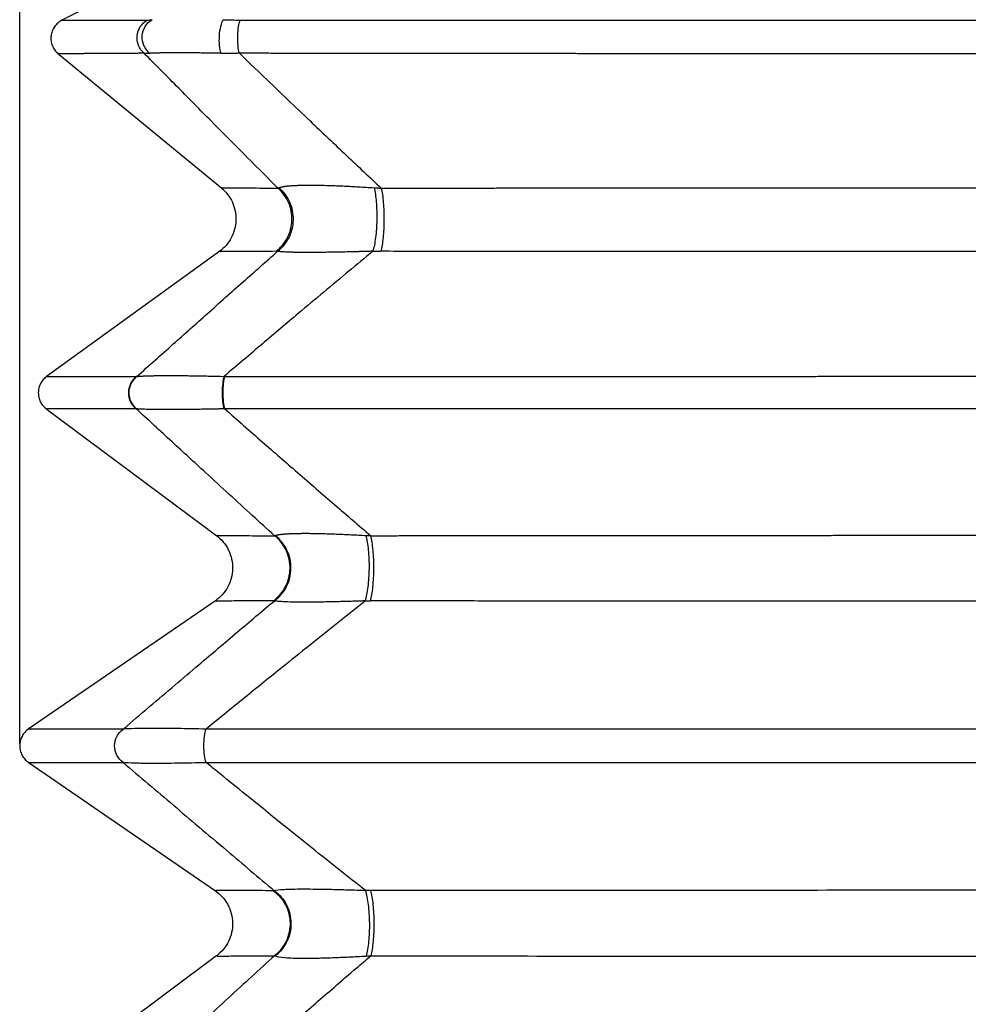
# Model space of a CAD drawing. Header units: millimetres. Extents: x 0 to 1118, y 0 to 864.
# Tile 14 of 25: x 404 to 498, y 487 to 585. Entities that reach past the tile are written whole.
import ezdxf

# ---------------------------------------------------------------- set-up
doc = ezdxf.new("R2010")
doc.units = ezdxf.units.MM
doc.header["$LTSCALE"] = 4
doc.layers.add('DIMENSIONS', color=140, linetype='Continuous', lineweight=25)
doc.styles.add('SLDTEXTSTYLE0', font='TXT', dxfattribs={"width": 0.7})
doc.dimstyles.new('SLDDIMSTYLE2', dxfattribs={"dimtxt": 8.632031, "dimasz": 13.208, "dimexe": 0, "dimexo": 0.0625, "dimgap": 2.158008, "dimtad": 0, "dimtih": 1, "dimtoh": 1, "dimdec": 1, "dimrnd": 1e-09, "dimzin": 12, "dimdsep": 46, "dimtxsty": 'SLDTEXTSTYLE0', "dimsah": 1, "dimcen": 0.09, "dimadec": 0, "dimazin": 3, "dimtfac": 1, "dimtdec": 1, "dimtofl": 0, "dimtmove": 0, "dimatfit": 3, "dimfxl": 0, "dimfrac": 2, "dimtolj": 1, "dimtzin": 12, "dimarcsym": 0})

# ---------------------------------------------------------------- blocks, each defined once
blk = doc.blocks.new('_D_5')
at = {"layer": 'DIMENSIONS'}
for p, q in [((404.042, 517.907), (404.042, 739.463)), ((591.953, 517.907), (591.953, 739.463)), ((404.042, 726.763), (473.453, 726.763)), ((485.15, 726.763), (482.251, 726.763)), ((482.251, 726.763), (482.251, 713.043)), ((510.8, 726.763), (513.699, 726.763)), ((513.699, 726.763), (513.699, 713.043)), ((591.953, 726.763), (522.497, 726.763)), ((482.251, 713.043), (485.15, 713.043)), ((513.699, 713.043), (510.8, 713.043))]:
    blk.add_line(p, q, dxfattribs=at)
for points in [[(404.042, 726.763), (417.25, 724.731), (417.25, 728.795)], [(591.953, 726.763), (578.745, 728.795), (578.745, 724.731)]]:
    blk.add_solid(points, dxfattribs=at)
at = {"layer": 'DIMENSIONS', "char_height": 8.4667, "attachment_point": 1, "style": 'SLDTEXTSTYLE0'}
for s, insert in [('187.9', (481.559, 739.609)), ('7.40', (485.15, 723.958))]:
    blk.add_mtext(s, dxfattribs=dict(at, insert=insert))

msp = doc.modelspace()

# ---------------------------------------------------------------- linework, layer by layer
for p, q in [((446.994, 604.337), (408.213, 584.515)), ((407.79, 581.242), (424.043, 567.878)), ((423.854, 561.63), (406.691, 549.214)), ((406.669, 546.01), (423.569, 533.425)), ((423.433, 526.995), (404.887, 514.267)), ((404.887, 510.987), (423.433, 498.26)), ((423.569, 491.829), (406.669, 479.244))]:
    msp.add_line(p, q)
for centre, radius, start, end in [((439.861, 610.753), 49.134, 269.01153, 269.94059), ((429.144, 529.259), 2.267, 270.35195, 272.97267), ((438.835, 577.324), 50.344, 269.36951, 269.9421), ((429.144, 495.995), 2.267, 87.02732, 89.64805), ((438.835, 447.931), 50.344, 90.0579, 90.63049)]:
    msp.add_arc(centre, radius, start, end)
for points, knots in [([(408.213, 584.516), (408.072, 584.43), (407.789, 584.258), (407.46, 583.879), (407.229, 583.438), (407.115, 582.952), (407.123, 582.453), (407.254, 581.972), (407.494, 581.532), (407.733, 581.304), (407.853, 581.19)], [0, 0, 0, 0, 0.125002, 0.2500028, 0.3750011, 0.5000009, 0.6249982, 0.7499987, 0.8749998, 1, 1, 1, 1]), ([(408.214, 584.516), (408.214, 584.516), (408.037, 584.515), (408.646, 584.517), (410.15, 584.52), (412.766, 584.527), (415.37, 584.533), (416.671, 584.536)], [0, 0, 0, 0, 0.000103, 0.249848, 0.50003, 0.750227, 1, 1, 1, 1]), ([(416.359, 581.241), (416.116, 581.449), (415.924, 581.719), (415.683, 582.319), (415.636, 582.65), (415.697, 583.297), (415.805, 583.612), (416.154, 584.154), (416.394, 584.38), (416.671, 584.536)], [0, 0, 0, 0, 0.25, 0.25, 0.5, 0.5, 0.75, 0.75, 1, 1, 1, 1]), ([(416.925, 581.236), (416.674, 581.438), (416.471, 581.706), (416.209, 582.311), (416.151, 582.646), (416.193, 583.305), (416.293, 583.627), (416.629, 584.181), (416.864, 584.413), (417.138, 584.571)], [0, 0, 0, 0, 0.25, 0.25, 0.5, 0.5, 0.75, 0.75, 1, 1, 1, 1]), ([(423.988, 581.236), (423.916, 581.438), (423.861, 581.706), (423.803, 582.311), (423.798, 582.646), (423.84, 583.305), (423.887, 583.627), (424.019, 584.181), (424.105, 584.413), (424.201, 584.571)], [0, 0, 0, 0, 0.25, 0.25, 0.5, 0.5, 0.75, 0.75, 1, 1, 1, 1]), ([(425.796, 581.241), (425.738, 581.449), (425.692, 581.719), (425.635, 582.319), (425.624, 582.65), (425.64, 583.297), (425.666, 583.612), (425.75, 584.154), (425.808, 584.38), (425.874, 584.536)], [0, 0, 0, 0, 0.25, 0.25, 0.5, 0.5, 0.75, 0.75, 1, 1, 1, 1]), ([(425.874, 584.536), (426.247, 584.535), (427.722, 584.535), (429.83, 584.534), (432.418, 584.532), (435.391, 584.531), (439.219, 584.529), (445.195, 584.526), (452.675, 584.524), (464.79, 584.52), (479.891, 584.516), (492.212, 584.515), (498.565, 584.515), (499.324, 584.515), (500.65, 584.515), (503.304, 584.515), (507.131, 584.516), (511.677, 584.516), (517.604, 584.517), (525.129, 584.518), (532.262, 584.52), (537.592, 584.522), (540.873, 584.523), (544.149, 584.524), (547.419, 584.525), (550.683, 584.526), (553.941, 584.528), (557.192, 584.529), (560.436, 584.531), (563.672, 584.532), (566.901, 584.534), (569.047, 584.535), (570.12, 584.536)], [0, 0, 0, 0, 0.007885, 0.031251, 0.044548, 0.062502, 0.093865, 0.125004, 0.187751, 0.250005, 0.376839, 0.49998, 0.503886, 0.507793, 0.515606, 0.531231, 0.562482, 0.594503, 0.624985, 0.684798, 0.74999, 0.772731, 0.795471, 0.818208, 0.840943, 0.863674, 0.886404, 0.90913, 0.931853, 0.954572, 0.977288, 1, 1, 1, 1]), ([(416.359, 581.241), (416.223, 581.24), (415.95, 581.239), (415.553, 581.236), (415.165, 581.234), (414.787, 581.232), (414.419, 581.229), (414.061, 581.227), (413.712, 581.225), (413.374, 581.223), (413.046, 581.221), (412.727, 581.219), (412.419, 581.217), (412.121, 581.215), (411.832, 581.214), (411.554, 581.212), (411.286, 581.21), (411.027, 581.209), (410.779, 581.207), (410.541, 581.206), (410.313, 581.204), (410.095, 581.203), (409.886, 581.202), (409.688, 581.201), (409.501, 581.2), (409.323, 581.199), (409.155, 581.198), (408.997, 581.197), (408.85, 581.196), (408.713, 581.195), (408.585, 581.194), (408.468, 581.193), (408.361, 581.193), (408.265, 581.192), (408.178, 581.192), (408.102, 581.191), (408.035, 581.191), (407.979, 581.191), (407.933, 581.19), (407.898, 581.19), (407.872, 581.19), (407.857, 581.19), (407.853, 581.19), (407.853, 581.19), (407.853, 581.19)], [0, 0, 0, 0, 0.024358, 0.048716, 0.073076, 0.097437, 0.121799, 0.146163, 0.170528, 0.194894, 0.219261, 0.24363, 0.268, 0.292372, 0.316745, 0.34112, 0.365497, 0.389875, 0.414255, 0.438637, 0.46302, 0.487406, 0.511793, 0.536182, 0.560573, 0.584966, 0.609361, 0.633759, 0.658158, 0.68256, 0.706963, 0.731369, 0.755778, 0.780188, 0.804601, 0.829017, 0.853435, 0.877855, 0.902278, 0.926703, 0.951132, 0.975563, 0.999996, 1, 1, 1, 1]), ([(429.608, 567.879), (428.896, 568.594), (427.448, 570.048), (425.24, 572.27), (422.678, 574.853), (419.71, 577.85), (417.501, 580.086), (416.359, 581.241)], [0, 0, 0, 0, 0.1616171, 0.3284125, 0.5003735, 0.7419898, 1, 1, 1, 1]), ([(416.925, 581.236), (416.874, 581.234), (416.77, 581.229), (416.626, 581.228), (416.487, 581.231), (416.402, 581.238), (416.359, 581.241)], [0, 0, 0, 0, 0.2466777, 0.4955487, 0.7466452, 1, 1, 1, 1]), ([(423.988, 581.236), (423.871, 581.238), (423.638, 581.243), (423.295, 581.249), (422.959, 581.255), (422.631, 581.26), (422.309, 581.265), (421.995, 581.27), (421.688, 581.274), (421.389, 581.277), (421.098, 581.28), (420.813, 581.282), (420.537, 581.284), (420.268, 581.286), (420.007, 581.287), (419.754, 581.287), (419.508, 581.287), (419.271, 581.287), (419.041, 581.286), (418.819, 581.284), (418.606, 581.282), (418.4, 581.28), (418.203, 581.277), (418.014, 581.274), (417.833, 581.27), (417.66, 581.265), (417.496, 581.261), (417.34, 581.255), (417.193, 581.249), (417.053, 581.243), (416.968, 581.239), (416.925, 581.236)], [0, 0, 0, 0, 0.036128, 0.071911, 0.107372, 0.142535, 0.177423, 0.212061, 0.246474, 0.280687, 0.314725, 0.348616, 0.382384, 0.416058, 0.449664, 0.483228, 0.516779, 0.550343, 0.583947, 0.61762, 0.651387, 0.685276, 0.719313, 0.753525, 0.787937, 0.822575, 0.857464, 0.892627, 0.928089, 0.963872, 1, 1, 1, 1]), ([(425.796, 581.241), (425.642, 581.238), (425.335, 581.231), (424.879, 581.228), (424.431, 581.229), (424.135, 581.234), (423.988, 581.236)], [0, 0, 0, 0, 0.253347, 0.504441, 0.753315, 1, 1, 1, 1]), ([(570.199, 581.241), (569.642, 581.241), (568.529, 581.239), (566.857, 581.237), (565.183, 581.234), (563.506, 581.232), (561.828, 581.23), (560.148, 581.228), (558.467, 581.226), (556.783, 581.224), (555.098, 581.222), (553.411, 581.22), (551.723, 581.218), (550.033, 581.216), (548.341, 581.214), (546.648, 581.213), (544.954, 581.211), (543.258, 581.21), (541.561, 581.208), (539.863, 581.207), (538.164, 581.205), (536.463, 581.204), (534.761, 581.203), (533.058, 581.201), (531.355, 581.2), (529.65, 581.199), (527.944, 581.198), (526.238, 581.197), (524.53, 581.196), (522.822, 581.195), (521.113, 581.195), (519.404, 581.194), (517.693, 581.193), (515.983, 581.193), (514.271, 581.192), (512.56, 581.191), (510.848, 581.191), (509.135, 581.191), (507.422, 581.19), (505.709, 581.19), (503.996, 581.19), (502.282, 581.19), (500.569, 581.189), (498.855, 581.189), (497.141, 581.189), (495.428, 581.189), (493.714, 581.19), (492.001, 581.19), (490.287, 581.19), (488.574, 581.19), (486.861, 581.191), (485.149, 581.191), (483.437, 581.191), (481.725, 581.192), (480.014, 581.193), (478.303, 581.193), (476.593, 581.194), (474.883, 581.195), (473.174, 581.195), (471.466, 581.196), (469.759, 581.197), (468.052, 581.198), (466.346, 581.199), (464.641, 581.2), (462.938, 581.201), (461.235, 581.203), (459.533, 581.204), (457.832, 581.205), (456.133, 581.207), (454.434, 581.208), (452.737, 581.21), (451.042, 581.211), (449.347, 581.213), (447.654, 581.214), (445.963, 581.216), (444.273, 581.218), (442.584, 581.22), (440.897, 581.222), (439.212, 581.224), (437.528, 581.226), (435.847, 581.228), (434.167, 581.23), (432.488, 581.232), (430.812, 581.234), (429.138, 581.237), (427.465, 581.239), (426.352, 581.241), (425.796, 581.241)], [0, 0, 0, 0, 0.011775, 0.02355, 0.035324, 0.047097, 0.058869, 0.070641, 0.082412, 0.094182, 0.105951, 0.117721, 0.129489, 0.141257, 0.153024, 0.164791, 0.176557, 0.188323, 0.200088, 0.211853, 0.223617, 0.235381, 0.247144, 0.258907, 0.27067, 0.282432, 0.294194, 0.305956, 0.317717, 0.329478, 0.341239, 0.352999, 0.36476, 0.37652, 0.38828, 0.40004, 0.411799, 0.423559, 0.435318, 0.447077, 0.458837, 0.470596, 0.482355, 0.494114, 0.505873, 0.517632, 0.529391, 0.54115, 0.55291, 0.564669, 0.576429, 0.588188, 0.599948, 0.611708, 0.623468, 0.635228, 0.646989, 0.65875, 0.670511, 0.682272, 0.694033, 0.705795, 0.717558, 0.72932, 0.741083, 0.752846, 0.76461, 0.776374, 0.788139, 0.799904, 0.81167, 0.823436, 0.835202, 0.84697, 0.858737, 0.870506, 0.882274, 0.894044, 0.905814, 0.917585, 0.929356, 0.941128, 0.952901, 0.964675, 0.976449, 0.988224, 1, 1, 1, 1]), ([(425.796, 581.241), (426.605, 580.463), (428.189, 578.939), (430.52, 576.707), (433.241, 574.112), (436.335, 571.177), (438.694, 568.961), (439.846, 567.879)], [0, 0, 0, 0, 0.173829, 0.34037, 0.499627, 0.755638, 1, 1, 1, 1]), ([(423.993, 567.919), (424.216, 567.71), (424.66, 567.292), (425.126, 566.495), (425.41, 565.622), (425.485, 564.705), (425.353, 563.795), (425.016, 562.941), (424.502, 562.173), (424.032, 561.784), (423.797, 561.589)], [0, 0, 0, 0, 0.124999, 0.2499984, 0.3749973, 0.4999968, 0.6249962, 0.7499969, 0.8749988, 1, 1, 1, 1]), ([(424.109, 567.919), (424.086, 567.919), (424.018, 567.919), (424.92, 567.913), (426.669, 567.901), (428.63, 567.886), (429.608, 567.879)], [0, 0, 0, 0, 0.143258, 0.429645, 0.715367, 1, 1, 1, 1]), ([(429.417, 561.619), (429.889, 561.977), (430.28, 562.445), (430.825, 563.508), (430.978, 564.103), (431.014, 565.301), (430.898, 565.904), (430.419, 567), (430.058, 567.491), (429.608, 567.879)], [0, 0, 0, 0, 0.25, 0.25, 0.5, 0.5, 0.75, 0.75, 1, 1, 1, 1]), ([(429.582, 561.626), (430.054, 561.987), (430.444, 562.459), (430.983, 563.532), (431.131, 564.132), (431.155, 565.34), (431.032, 565.946), (430.537, 567.045), (430.167, 567.536), (429.71, 567.92)], [0, 0, 0, 0, 0.25, 0.25, 0.5, 0.5, 0.75, 0.75, 1, 1, 1, 1]), ([(429.608, 567.879), (429.624, 567.885), (429.656, 567.897), (429.692, 567.912), (429.71, 567.92)], [0, 0, 0, 0, 0.501523, 1, 1, 1, 1]), ([(429.71, 567.92), (429.732, 567.928), (429.774, 567.945), (429.851, 567.969), (429.936, 567.992), (430.03, 568.013), (430.134, 568.033), (430.246, 568.052), (430.368, 568.069), (430.499, 568.085), (430.638, 568.1), (430.787, 568.114), (430.944, 568.126), (431.111, 568.137), (431.286, 568.146), (431.47, 568.155), (431.663, 568.162), (431.864, 568.167), (432.075, 568.172), (432.294, 568.175), (432.521, 568.177), (432.836, 568.178), (433.251, 568.176), (433.781, 568.168), (434.343, 568.155), (434.937, 568.137), (435.563, 568.114), (436.219, 568.086), (436.906, 568.052), (437.623, 568.013), (438.37, 567.969), (438.882, 567.936), (439.141, 567.92)], [0, 0, 0, 0, 0.02765, 0.054906, 0.081786, 0.108305, 0.134483, 0.160337, 0.185886, 0.211151, 0.236151, 0.260909, 0.285445, 0.309782, 0.333942, 0.357949, 0.381827, 0.405599, 0.429291, 0.452927, 0.476532, 0.500132, 0.547296, 0.594589, 0.642208, 0.690346, 0.739191, 0.788923, 0.839714, 0.891725, 0.945107, 1, 1, 1, 1]), ([(439.141, 567.92), (439.234, 567.536), (439.307, 567.045), (439.397, 565.946), (439.415, 565.34), (439.39, 564.132), (439.348, 563.532), (439.214, 562.459), (439.122, 561.987), (439.013, 561.626)], [0, 0, 0, 0, 0.25, 0.25, 0.5, 0.5, 0.75, 0.75, 1, 1, 1, 1]), ([(439.141, 567.92), (439.258, 567.912), (439.492, 567.897), (439.728, 567.885), (439.846, 567.879)], [0, 0, 0, 0, 0.498479, 1, 1, 1, 1]), ([(439.846, 567.879), (439.933, 567.491), (440.003, 567), (440.095, 565.904), (440.118, 565.301), (440.111, 564.103), (440.082, 563.508), (439.976, 562.445), (439.901, 561.977), (439.81, 561.619)], [0, 0, 0, 0, 0.25, 0.25, 0.5, 0.5, 0.75, 0.75, 1, 1, 1, 1]), ([(439.846, 567.879), (440.435, 567.88), (441.614, 567.881), (443.389, 567.884), (445.172, 567.886), (446.962, 567.889), (448.76, 567.891), (450.565, 567.893), (452.379, 567.895), (454.199, 567.897), (456.027, 567.899), (457.863, 567.901), (459.706, 567.902), (461.556, 567.904), (463.413, 567.905), (465.278, 567.907), (467.149, 567.908), (469.028, 567.91), (470.913, 567.911), (472.806, 567.912), (474.705, 567.913), (476.611, 567.914), (478.523, 567.915), (480.443, 567.916), (482.368, 567.916), (484.301, 567.917), (486.239, 567.918), (488.184, 567.918), (490.135, 567.919), (492.092, 567.919), (494.055, 567.919), (496.024, 567.919), (498.5, 567.919), (501.478, 567.919), (504.955, 567.919), (508.426, 567.918), (511.891, 567.917), (515.349, 567.916), (518.8, 567.915), (522.243, 567.913), (525.678, 567.911), (529.105, 567.908), (532.522, 567.906), (535.929, 567.903), (539.327, 567.9), (542.714, 567.896), (546.09, 567.892), (549.455, 567.888), (552.808, 567.884), (555.036, 567.88), (556.149, 567.879)], [0, 0, 0, 0, 0.015374, 0.030799, 0.046275, 0.061802, 0.077379, 0.093007, 0.108685, 0.124414, 0.140193, 0.156023, 0.171903, 0.187834, 0.203814, 0.219845, 0.235926, 0.252057, 0.268238, 0.28447, 0.300751, 0.317082, 0.333463, 0.349893, 0.366374, 0.382904, 0.399484, 0.416113, 0.432792, 0.44952, 0.466297, 0.483124, 0.5, 0.529757, 0.559473, 0.589147, 0.618779, 0.648368, 0.677915, 0.707418, 0.736878, 0.766294, 0.795666, 0.824993, 0.854275, 0.883512, 0.912703, 0.941849, 0.970948, 1, 1, 1, 1]), ([(415.636, 549.219), (416.84, 550.294), (419.168, 552.371), (422.684, 555.504), (426.129, 558.566), (428.45, 560.623), (429.582, 561.626)], [0, 0, 0, 0, 0.258571, 0.499633, 0.75592, 1, 1, 1, 1]), ([(429.417, 561.619), (428.438, 561.613), (426.475, 561.603), (424.725, 561.594), (423.822, 561.589), (423.89, 561.589), (423.913, 561.589)], [0, 0, 0, 0, 0.284619, 0.570326, 0.856701, 1, 1, 1, 1]), ([(439.013, 561.626), (438.216, 560.964), (436.594, 559.616), (434.129, 557.555), (431.278, 555.159), (427.987, 552.377), (425.548, 550.301), (424.285, 549.227)], [0, 0, 0, 0, 0.1613659, 0.3281595, 0.5003668, 0.7414306, 1, 1, 1, 1]), ([(429.582, 561.626), (429.554, 561.624), (429.496, 561.62), (429.443, 561.619), (429.417, 561.619)], [0, 0, 0, 0, 0.499943, 1, 1, 1, 1]), ([(439.013, 561.626), (438.882, 561.622), (438.622, 561.614), (438.237, 561.603), (437.859, 561.592), (437.489, 561.582), (437.127, 561.572), (436.772, 561.563), (436.425, 561.555), (436.085, 561.547), (435.753, 561.54), (435.429, 561.534), (435.113, 561.528), (434.804, 561.523), (434.503, 561.519), (434.211, 561.515), (433.926, 561.511), (433.649, 561.509), (433.38, 561.507), (433.119, 561.505), (432.866, 561.504), (432.54, 561.504), (432.153, 561.505), (431.723, 561.509), (431.329, 561.514), (430.97, 561.523), (430.646, 561.534), (430.359, 561.547), (430.107, 561.563), (429.893, 561.582), (429.713, 561.603), (429.626, 561.618), (429.582, 561.626)], [0, 0, 0, 0, 0.027644, 0.054892, 0.081762, 0.10827, 0.134436, 0.160277, 0.185813, 0.211065, 0.236051, 0.260795, 0.285318, 0.309642, 0.33379, 0.357786, 0.381655, 0.405419, 0.429103, 0.452733, 0.476333, 0.499929, 0.547144, 0.594475, 0.642121, 0.69028, 0.739141, 0.788886, 0.839687, 0.891706, 0.945097, 1, 1, 1, 1]), ([(556.185, 561.619), (555.645, 561.618), (554.564, 561.617), (552.94, 561.615), (551.313, 561.614), (549.683, 561.612), (548.051, 561.611), (546.415, 561.609), (544.777, 561.608), (543.136, 561.606), (541.493, 561.605), (539.846, 561.604), (538.198, 561.603), (536.546, 561.602), (534.893, 561.6), (533.237, 561.599), (531.578, 561.598), (529.917, 561.597), (528.254, 561.596), (526.589, 561.596), (524.922, 561.595), (523.253, 561.594), (521.581, 561.593), (519.908, 561.593), (518.232, 561.592), (516.555, 561.592), (514.876, 561.591), (513.195, 561.591), (511.512, 561.59), (509.828, 561.59), (508.142, 561.59), (506.455, 561.589), (504.766, 561.589), (503.076, 561.589), (501.384, 561.589), (499.691, 561.589), (497.279, 561.589), (494.156, 561.589), (490.332, 561.59), (486.535, 561.59), (482.765, 561.591), (479.022, 561.592), (475.308, 561.593), (471.622, 561.595), (467.965, 561.597), (464.338, 561.599), (460.742, 561.601), (457.175, 561.603), (453.64, 561.606), (450.136, 561.609), (446.664, 561.612), (443.224, 561.615), (440.945, 561.618), (439.81, 561.619)], [0, 0, 0, 0, 0.014096, 0.028203, 0.042322, 0.056452, 0.070594, 0.084747, 0.098912, 0.113088, 0.127275, 0.141474, 0.155684, 0.169905, 0.184137, 0.19838, 0.212635, 0.2269, 0.241177, 0.255464, 0.269763, 0.284072, 0.298393, 0.312724, 0.327066, 0.341419, 0.355783, 0.370157, 0.384542, 0.398938, 0.413344, 0.427761, 0.442188, 0.456626, 0.471074, 0.485533, 0.500002, 0.532876, 0.565534, 0.597978, 0.630206, 0.662218, 0.694014, 0.725593, 0.756955, 0.788099, 0.819026, 0.849735, 0.880226, 0.910498, 0.940551, 0.970385, 1, 1, 1, 1]), ([(415.636, 549.219), (415.673, 549.223), (415.748, 549.23), (415.873, 549.24), (416.006, 549.249), (416.149, 549.258), (416.3, 549.266), (416.46, 549.273), (416.629, 549.28), (416.807, 549.286), (416.994, 549.291), (417.189, 549.296), (417.392, 549.3), (417.604, 549.304), (417.825, 549.307), (418.054, 549.309), (418.291, 549.311), (418.536, 549.312), (418.865, 549.312), (419.288, 549.312), (419.819, 549.308), (420.377, 549.303), (420.963, 549.296), (421.576, 549.286), (422.215, 549.274), (422.881, 549.261), (423.571, 549.245), (424.046, 549.233), (424.285, 549.227)], [0, 0, 0, 0, 0.031233, 0.062148, 0.092762, 0.123094, 0.15316, 0.182979, 0.212571, 0.241954, 0.271148, 0.300173, 0.32905, 0.3578, 0.386442, 0.414999, 0.443492, 0.471942, 0.500372, 0.554104, 0.607955, 0.662067, 0.716585, 0.771648, 0.827392, 0.883949, 0.941444, 1, 1, 1, 1]), ([(406.705, 549.224), (406.584, 549.124), (406.344, 548.924), (406.084, 548.527), (405.917, 548.086), (405.859, 547.618), (405.911, 547.148), (406.071, 546.705), (406.326, 546.305), (406.564, 546.102), (406.683, 546)], [0, 0, 0, 0, 0.125, 0.250005, 0.374999, 0.500006, 0.624999, 0.750001, 0.875006, 1, 1, 1, 1]), ([(406.706, 549.224), (406.812, 549.224), (407.024, 549.224), (408.777, 549.223), (411.484, 549.222), (414.229, 549.22), (415.6, 549.219)], [0, 0, 0, 0, 0.24952, 0.499831, 0.750145, 1, 1, 1, 1]), ([(415.6, 549.219), (415.356, 549.035), (415.155, 548.793), (414.88, 548.239), (414.806, 547.929), (414.802, 547.307), (414.872, 546.996), (415.139, 546.439), (415.338, 546.193), (415.579, 546.006)], [0, 0, 0, 0, 0.25, 0.25, 0.5, 0.5, 0.75, 0.75, 1, 1, 1, 1]), ([(415.636, 549.219), (415.392, 549.035), (415.191, 548.792), (414.917, 548.237), (414.844, 547.926), (414.841, 547.304), (414.912, 546.992), (415.182, 546.434), (415.381, 546.189), (415.623, 546.002)], [0, 0, 0, 0, 0.25, 0.25, 0.5, 0.5, 0.75, 0.75, 1, 1, 1, 1]), ([(424.285, 549.227), (424.224, 549.043), (424.174, 548.799), (424.105, 548.243), (424.086, 547.932), (424.085, 547.308), (424.102, 546.996), (424.168, 546.438), (424.217, 546.193), (424.278, 546.007)], [0, 0, 0, 0, 0.25, 0.25, 0.5, 0.5, 0.75, 0.75, 1, 1, 1, 1]), ([(424.341, 549.227), (424.281, 549.043), (424.232, 548.799), (424.164, 548.244), (424.146, 547.933), (424.145, 547.309), (424.163, 546.998), (424.229, 546.44), (424.278, 546.194), (424.338, 546.008)], [0, 0, 0, 0, 0.25, 0.25, 0.5, 0.5, 0.75, 0.75, 1, 1, 1, 1]), ([(424.341, 549.227), (424.908, 549.227), (426.04, 549.227), (427.742, 549.227), (429.446, 549.227), (431.153, 549.228), (432.861, 549.228), (434.572, 549.228), (436.284, 549.228), (437.999, 549.229), (439.716, 549.229), (441.434, 549.229), (443.154, 549.229), (444.877, 549.23), (446.6, 549.23), (448.326, 549.23), (450.053, 549.23), (451.782, 549.23), (453.512, 549.231), (455.244, 549.231), (456.977, 549.231), (458.711, 549.231), (460.447, 549.231), (462.184, 549.231), (463.922, 549.231), (465.661, 549.232), (467.401, 549.232), (469.143, 549.232), (470.885, 549.232), (472.628, 549.232), (474.372, 549.232), (476.117, 549.232), (477.862, 549.232), (479.609, 549.232), (481.355, 549.232), (483.103, 549.232), (484.851, 549.233), (486.599, 549.233), (488.348, 549.233), (490.097, 549.233), (491.846, 549.233), (493.596, 549.233), (495.345, 549.233), (497.095, 549.233), (498.845, 549.233), (500.595, 549.233), (502.345, 549.233), (504.095, 549.233), (505.844, 549.233), (507.594, 549.233), (509.343, 549.233), (511.091, 549.233), (512.84, 549.232), (514.588, 549.232), (516.335, 549.232), (518.082, 549.232), (519.828, 549.232), (521.574, 549.232), (523.319, 549.232), (525.063, 549.232), (526.806, 549.232), (528.548, 549.232), (530.29, 549.232), (532.03, 549.231), (533.769, 549.231), (535.508, 549.231), (537.245, 549.231), (538.98, 549.231), (540.715, 549.231), (542.448, 549.231), (544.18, 549.23), (545.91, 549.23), (547.639, 549.23), (549.366, 549.23), (551.092, 549.23), (552.816, 549.229), (554.538, 549.229), (556.259, 549.229), (557.977, 549.229), (559.694, 549.228), (561.409, 549.228), (563.122, 549.228), (564.832, 549.228), (566.541, 549.227), (568.247, 549.227), (569.952, 549.227), (571.086, 549.227), (571.653, 549.227)], [0, 0, 0, 0, 0.011757, 0.023514, 0.035271, 0.047029, 0.058786, 0.070544, 0.082302, 0.09406, 0.105818, 0.117576, 0.129335, 0.141093, 0.152852, 0.164611, 0.17637, 0.18813, 0.199889, 0.211649, 0.223409, 0.235169, 0.246929, 0.258689, 0.27045, 0.28221, 0.293971, 0.305733, 0.317494, 0.329255, 0.341017, 0.352779, 0.364541, 0.376303, 0.388065, 0.399828, 0.411591, 0.423354, 0.435117, 0.44688, 0.458644, 0.470407, 0.482171, 0.493935, 0.5057, 0.517464, 0.529229, 0.540994, 0.552759, 0.564525, 0.57629, 0.588056, 0.599822, 0.611588, 0.623355, 0.635121, 0.646888, 0.658655, 0.670423, 0.68219, 0.693958, 0.705726, 0.717494, 0.729262, 0.741031, 0.7528, 0.764569, 0.776338, 0.788108, 0.799878, 0.811648, 0.823418, 0.835188, 0.846959, 0.85873, 0.870501, 0.882272, 0.894044, 0.905816, 0.917588, 0.929361, 0.941133, 0.952906, 0.964679, 0.976453, 0.988226, 1, 1, 1, 1]), ([(415.579, 546.006), (414.208, 546.005), (411.462, 546.003), (408.755, 546.001), (407.001, 546), (406.789, 546), (406.683, 546)], [0, 0, 0, 0, 0.249823, 0.500105, 0.750384, 1, 1, 1, 1]), ([(429.279, 533.429), (428.544, 534.101), (427.048, 535.469), (424.765, 537.56), (422.117, 539.99), (419.047, 542.811), (416.761, 544.917), (415.579, 546.006)], [0, 0, 0, 0, 0.1614474, 0.3282411, 0.5003675, 0.7416142, 1, 1, 1, 1]), ([(424.278, 546.007), (424.15, 546.004), (423.895, 545.998), (423.52, 545.99), (423.151, 545.983), (422.79, 545.976), (422.436, 545.969), (422.089, 545.964), (421.75, 545.958), (421.418, 545.953), (421.094, 545.949), (420.777, 545.945), (420.468, 545.942), (420.166, 545.939), (419.873, 545.937), (419.587, 545.935), (419.309, 545.934), (419.039, 545.933), (418.699, 545.933), (418.3, 545.933), (417.857, 545.936), (417.443, 545.941), (417.06, 545.947), (416.708, 545.955), (416.387, 545.964), (416.098, 545.975), (415.839, 545.988), (415.695, 545.998), (415.623, 546.002)], [0, 0, 0, 0, 0.031184, 0.062053, 0.092624, 0.122915, 0.152943, 0.182728, 0.212288, 0.241643, 0.270812, 0.299816, 0.328675, 0.35741, 0.386041, 0.414591, 0.44308, 0.471529, 0.499961, 0.553689, 0.607547, 0.661681, 0.716235, 0.771346, 0.82715, 0.883778, 0.941355, 1, 1, 1, 1]), ([(571.657, 546.008), (571.09, 546.008), (569.956, 546.008), (568.253, 546.008), (566.547, 546.007), (564.84, 546.007), (563.13, 546.007), (561.418, 546.007), (559.704, 546.006), (557.988, 546.006), (556.27, 546.006), (554.55, 546.006), (552.829, 546.005), (551.105, 546.005), (549.38, 546.005), (547.654, 546.005), (545.926, 546.005), (544.196, 546.005), (542.465, 546.004), (540.732, 546.004), (538.998, 546.004), (537.263, 546.004), (535.526, 546.004), (533.788, 546.004), (532.05, 546.003), (530.31, 546.003), (528.569, 546.003), (526.827, 546.003), (525.084, 546.003), (523.34, 546.003), (521.595, 546.003), (519.85, 546.003), (518.104, 546.003), (516.357, 546.003), (514.61, 546.003), (512.862, 546.002), (511.114, 546.002), (509.365, 546.002), (507.616, 546.002), (505.867, 546.002), (504.117, 546.002), (502.368, 546.002), (500.618, 546.002), (498.868, 546.002), (497.118, 546.002), (495.368, 546.002), (493.618, 546.002), (491.868, 546.002), (490.119, 546.002), (488.369, 546.002), (486.621, 546.002), (484.872, 546.002), (483.124, 546.002), (481.376, 546.003), (479.629, 546.003), (477.882, 546.003), (476.136, 546.003), (474.391, 546.003), (472.647, 546.003), (470.903, 546.003), (469.161, 546.003), (467.419, 546.003), (465.678, 546.003), (463.938, 546.003), (462.199, 546.004), (460.462, 546.004), (458.726, 546.004), (456.99, 546.004), (455.257, 546.004), (453.524, 546.004), (451.793, 546.005), (450.064, 546.005), (448.336, 546.005), (446.61, 546.005), (444.885, 546.005), (443.162, 546.005), (441.441, 546.006), (439.721, 546.006), (438.004, 546.006), (436.288, 546.006), (434.575, 546.007), (432.863, 546.007), (431.153, 546.007), (429.446, 546.007), (427.741, 546.008), (426.038, 546.008), (424.905, 546.008), (424.338, 546.008)], [0, 0, 0, 0, 0.011767, 0.023533, 0.0353, 0.047066, 0.058833, 0.070599, 0.082365, 0.094131, 0.105897, 0.117663, 0.129429, 0.141195, 0.152961, 0.164727, 0.176493, 0.188258, 0.200024, 0.211789, 0.223555, 0.23532, 0.247086, 0.258851, 0.270616, 0.282381, 0.294147, 0.305912, 0.317677, 0.329442, 0.341207, 0.352972, 0.364737, 0.376501, 0.388266, 0.400031, 0.411796, 0.42356, 0.435325, 0.44709, 0.458854, 0.470619, 0.482383, 0.494147, 0.505912, 0.517676, 0.529441, 0.541205, 0.552969, 0.564733, 0.576498, 0.588262, 0.600026, 0.61179, 0.623554, 0.635318, 0.647082, 0.658846, 0.67061, 0.682374, 0.694138, 0.705902, 0.717666, 0.72943, 0.741194, 0.752958, 0.764722, 0.776486, 0.78825, 0.800013, 0.811777, 0.823541, 0.835305, 0.847069, 0.858833, 0.870597, 0.882361, 0.894125, 0.905889, 0.917653, 0.929416, 0.94118, 0.952944, 0.964708, 0.976472, 0.988236, 1, 1, 1, 1]), ([(424.338, 546.008), (425.577, 544.92), (427.973, 542.816), (431.611, 539.645), (435.194, 536.541), (437.622, 534.458), (438.807, 533.441)], [0, 0, 0, 0, 0.258378, 0.499646, 0.755829, 1, 1, 1, 1]), ([(429.342, 533.453), (429.362, 533.46), (429.403, 533.475), (429.478, 533.497), (429.562, 533.517), (429.656, 533.537), (429.76, 533.555), (429.873, 533.571), (429.996, 533.587), (430.129, 533.601), (430.271, 533.614), (430.423, 533.626), (430.584, 533.637), (430.755, 533.646), (430.935, 533.654), (431.125, 533.661), (431.324, 533.667), (431.532, 533.671), (431.75, 533.674), (431.977, 533.676), (432.285, 533.678), (432.685, 533.677), (433.194, 533.671), (433.734, 533.661), (434.305, 533.646), (434.907, 533.627), (435.539, 533.603), (436.202, 533.575), (436.894, 533.542), (437.616, 533.506), (438.11, 533.478), (438.361, 533.464)], [0, 0, 0, 0, 0.029316, 0.058169, 0.086579, 0.114567, 0.142154, 0.169362, 0.196216, 0.222739, 0.248956, 0.274893, 0.300577, 0.326035, 0.351296, 0.376388, 0.401341, 0.426185, 0.45095, 0.475667, 0.500368, 0.547499, 0.59472, 0.642245, 0.690284, 0.739039, 0.788705, 0.839466, 0.891497, 0.944958, 1, 1, 1, 1]), ([(423.511, 533.468), (423.752, 533.262), (424.234, 532.848), (424.746, 532.035), (425.064, 531.135), (425.158, 530.182), (425.027, 529.234), (424.675, 528.347), (424.131, 527.553), (423.634, 527.159), (423.385, 526.962)], [0, 0, 0, 0, 0.125001, 0.2500014, 0.3749999, 0.4999993, 0.6249974, 0.7499979, 0.8749982, 1, 1, 1, 1]), ([(423.63, 533.467), (423.606, 533.468), (423.532, 533.468), (424.452, 533.462), (426.251, 533.45), (428.271, 533.436), (429.279, 533.429)], [0, 0, 0, 0, 0.141, 0.428176, 0.714647, 1, 1, 1, 1]), ([(429.158, 526.992), (429.657, 527.352), (430.072, 527.833), (430.645, 528.936), (430.802, 529.556), (430.826, 530.803), (430.692, 531.428), (430.161, 532.552), (429.765, 533.049), (429.279, 533.429)], [0, 0, 0, 0, 0.25, 0.25, 0.5, 0.5, 0.75, 0.75, 1, 1, 1, 1]), ([(429.262, 526.995), (429.761, 527.357), (430.175, 527.841), (430.744, 528.95), (430.898, 529.573), (430.913, 530.826), (430.775, 531.454), (430.233, 532.579), (429.832, 533.076), (429.342, 533.453)], [0, 0, 0, 0, 0.25, 0.25, 0.5, 0.5, 0.75, 0.75, 1, 1, 1, 1]), ([(429.279, 533.429), (429.289, 533.433), (429.309, 533.44), (429.331, 533.448), (429.342, 533.453)], [0, 0, 0, 0, 0.500792, 1, 1, 1, 1]), ([(438.281, 526.983), (438.392, 527.345), (438.486, 527.83), (438.619, 528.943), (438.659, 529.57), (438.674, 530.829), (438.65, 531.46), (438.545, 532.59), (438.463, 533.088), (438.361, 533.464)], [0, 0, 0, 0, 0.25, 0.25, 0.5, 0.5, 0.75, 0.75, 1, 1, 1, 1]), ([(438.361, 533.464), (438.435, 533.46), (438.584, 533.452), (438.733, 533.444), (438.807, 533.441)], [0, 0, 0, 0, 0.499243, 1, 1, 1, 1]), ([(438.784, 526.98), (438.884, 527.34), (438.966, 527.822), (439.08, 528.929), (439.111, 529.552), (439.116, 530.806), (439.089, 531.435), (438.983, 532.563), (438.904, 533.062), (438.807, 533.441)], [0, 0, 0, 0, 0.25, 0.25, 0.5, 0.5, 0.75, 0.75, 1, 1, 1, 1]), ([(438.807, 533.441), (439.343, 533.442), (440.415, 533.443), (442.027, 533.445), (443.644, 533.447), (445.267, 533.449), (446.895, 533.451), (448.529, 533.453), (450.167, 533.455), (451.812, 533.456), (453.461, 533.458), (455.115, 533.46), (456.775, 533.461), (458.439, 533.463), (460.109, 533.464), (461.783, 533.465), (463.462, 533.467), (465.147, 533.468), (466.836, 533.469), (468.529, 533.47), (470.228, 533.471), (471.931, 533.472), (473.639, 533.473), (475.351, 533.474), (477.068, 533.475), (478.789, 533.475), (480.515, 533.476), (482.245, 533.477), (483.979, 533.477), (485.717, 533.478), (487.46, 533.478), (489.206, 533.478), (490.957, 533.479), (492.712, 533.479), (494.47, 533.479), (496.232, 533.479), (498.6, 533.479), (501.568, 533.479), (505.133, 533.479), (508.688, 533.478), (512.233, 533.477), (515.768, 533.476), (519.292, 533.475), (522.804, 533.473), (526.304, 533.471), (529.791, 533.469), (533.266, 533.466), (536.727, 533.463), (540.174, 533.46), (543.607, 533.457), (547.025, 533.453), (550.428, 533.449), (553.815, 533.445), (556.064, 533.442), (557.187, 533.441)], [0, 0, 0, 0, 0.013741, 0.027514, 0.041319, 0.055157, 0.069028, 0.08293, 0.096865, 0.110832, 0.124832, 0.138864, 0.152927, 0.167023, 0.181151, 0.195311, 0.209503, 0.223727, 0.237983, 0.252271, 0.266591, 0.280942, 0.295325, 0.30974, 0.324187, 0.338665, 0.353175, 0.367716, 0.382289, 0.396893, 0.411529, 0.426196, 0.440895, 0.455625, 0.470386, 0.485178, 0.500002, 0.529996, 0.559919, 0.589771, 0.619551, 0.649259, 0.678895, 0.708458, 0.737948, 0.767364, 0.796706, 0.825974, 0.855167, 0.884285, 0.913328, 0.942295, 0.971186, 1, 1, 1, 1]), ([(414.268, 514.271), (415.144, 515.018), (416.856, 516.475), (419.357, 518.601), (422.264, 521.071), (425.552, 523.86), (428.046, 525.968), (429.262, 526.995)], [0, 0, 0, 0, 0.175022, 0.34156, 0.499618, 0.756285, 1, 1, 1, 1]), ([(438.281, 526.983), (437.428, 526.306), (435.69, 524.926), (433.047, 522.814), (429.992, 520.361), (426.461, 517.508), (423.846, 515.38), (422.489, 514.276)], [0, 0, 0, 0, 0.161034, 0.327829, 0.500368, 0.740653, 1, 1, 1, 1]), ([(429.158, 526.992), (428.149, 526.986), (426.128, 526.976), (424.327, 526.967), (423.406, 526.962), (423.48, 526.962), (423.505, 526.963)], [0, 0, 0, 0, 0.285301, 0.57172, 0.858845, 1, 1, 1, 1]), ([(438.281, 526.983), (438.159, 526.979), (437.916, 526.97), (437.556, 526.958), (437.203, 526.946), (436.857, 526.935), (436.517, 526.925), (436.184, 526.916), (435.858, 526.907), (435.539, 526.898), (435.227, 526.891), (434.496, 526.874), (433.402, 526.855), (432.093, 526.847), (431.008, 526.858), (430.345, 526.882), (429.952, 526.906), (429.727, 526.924), (429.537, 526.945), (429.377, 526.969), (429.3, 526.986), (429.262, 526.995)], [0, 0, 0, 0, 0.026801, 0.05323, 0.079304, 0.10504, 0.130455, 0.155566, 0.180393, 0.204954, 0.22927, 0.253361, 0.377977, 0.499686, 0.621317, 0.74641, 0.794802, 0.844212, 0.894791, 0.946677, 1, 1, 1, 1]), ([(557.21, 526.98), (556.66, 526.979), (555.559, 526.978), (553.904, 526.977), (552.247, 526.975), (550.587, 526.973), (548.924, 526.972), (547.259, 526.971), (545.59, 526.969), (543.919, 526.968), (542.246, 526.967), (540.57, 526.965), (538.891, 526.964), (537.21, 526.963), (535.526, 526.962), (533.84, 526.961), (532.152, 526.96), (530.462, 526.959), (528.769, 526.958), (527.075, 526.957), (525.378, 526.957), (523.679, 526.956), (521.979, 526.955), (520.276, 526.955), (518.572, 526.954), (516.866, 526.953), (515.158, 526.953), (513.448, 526.952), (511.737, 526.952), (510.024, 526.952), (508.31, 526.951), (506.594, 526.951), (504.877, 526.951), (503.159, 526.951), (501.44, 526.951), (499.719, 526.951), (497.34, 526.951), (494.311, 526.951), (490.64, 526.951), (486.994, 526.952), (483.373, 526.953), (479.778, 526.954), (476.209, 526.955), (472.666, 526.956), (469.151, 526.958), (465.662, 526.959), (462.202, 526.961), (458.77, 526.963), (455.367, 526.966), (451.992, 526.968), (448.647, 526.971), (445.332, 526.974), (442.046, 526.977), (439.869, 526.979), (438.784, 526.98)], [0, 0, 0, 0, 0.0141179, 0.0282461, 0.0423845, 0.0565332, 0.070692, 0.084861, 0.09904, 0.1132291, 0.1274283, 0.1416374, 0.1558564, 0.1700854, 0.1843243, 0.1985729, 0.2128314, 0.2270997, 0.2413776, 0.2556652, 0.2699625, 0.2842694, 0.2985859, 0.3129119, 0.3272474, 0.3415924, 0.3559468, 0.3703106, 0.3846837, 0.3990661, 0.4134578, 0.4278587, 0.4422689, 0.4566881, 0.4711165, 0.485554, 0.5000005, 0.5309966, 0.5617962, 0.5923989, 0.6228044, 0.6530125, 0.6830227, 0.7128349, 0.7424487, 0.7718638, 0.80108, 0.8300969, 0.8589143, 0.887532, 0.9159496, 0.944167, 0.9721839, 1, 1, 1, 1]), ([(404.9, 514.276), (404.773, 514.175), (404.52, 513.974), (404.246, 513.567), (404.071, 513.112), (404.012, 512.627), (404.071, 512.142), (404.246, 511.687), (404.52, 511.281), (404.773, 511.079), (404.9, 510.978)], [0, 0, 0, 0, 0.1250005, 0.2500015, 0.3750011, 0.4999991, 0.6249988, 0.7499975, 0.8749981, 1, 1, 1, 1]), ([(414.268, 514.271), (413.096, 514.272), (410.751, 514.273), (408.172, 514.275), (406.261, 514.276), (405.209, 514.276), (404.775, 514.276), (404.9, 514.276), (404.9, 514.276)], [0, 0, 0, 0, 0.199764, 0.399888, 0.600129, 0.800239, 0.999976, 1, 1, 1, 1]), ([(414.268, 510.983), (414.011, 511.166), (413.799, 511.414), (413.51, 511.984), (413.433, 512.306), (413.433, 512.949), (413.51, 513.27), (413.799, 513.84), (414.011, 514.088), (414.268, 514.271)], [0, 0, 0, 0, 0.25, 0.25, 0.5, 0.5, 0.75, 0.75, 1, 1, 1, 1]), ([(422.489, 514.276), (421.529, 514.298), (420.579, 514.317), (419.254, 514.336), (418.83, 514.34), (418.016, 514.346), (417.628, 514.348), (416.904, 514.348), (416.569, 514.346), (415.957, 514.339), (415.679, 514.333), (414.929, 514.314), (414.544, 514.294), (414.268, 514.271)], [0, 0, 0, 0, 0.25, 0.25, 0.375, 0.375, 0.5, 0.5, 0.625, 0.625, 0.75, 0.75, 1, 1, 1, 1]), ([(422.489, 510.979), (422.424, 511.161), (422.37, 511.41), (422.296, 511.981), (422.276, 512.304), (422.276, 512.95), (422.296, 513.273), (422.37, 513.844), (422.424, 514.093), (422.489, 514.276)], [0, 0, 0, 0, 0.25, 0.25, 0.5, 0.5, 0.75, 0.75, 1, 1, 1, 1]), ([(573.506, 514.276), (561.21, 514.278), (548.675, 514.279), (529.727, 514.28), (523.387, 514.281), (513.868, 514.281), (510.693, 514.281), (504.346, 514.281), (501.174, 514.281), (491.661, 514.281), (485.308, 514.281), (472.613, 514.281), (466.272, 514.28), (453.637, 514.279), (447.345, 514.279), (434.844, 514.278), (428.637, 514.277), (422.489, 514.276)], [0, 0, 0, 0, 0.25, 0.25, 0.375, 0.375, 0.4375, 0.4375, 0.5, 0.5, 0.625, 0.625, 0.75, 0.75, 0.875, 0.875, 1, 1, 1, 1]), ([(404.9, 510.978), (404.973, 510.978), (405.118, 510.978), (406.285, 510.979), (408.165, 510.98), (410.752, 510.981), (413.097, 510.983), (414.268, 510.983)], [0, 0, 0, 0, 0.199649, 0.399787, 0.600056, 0.800208, 1, 1, 1, 1]), ([(414.268, 510.983), (414.544, 510.96), (414.929, 510.941), (415.679, 510.921), (415.957, 510.916), (416.569, 510.909), (416.904, 510.907), (417.628, 510.906), (418.016, 510.908), (418.83, 510.914), (419.254, 510.919), (420.579, 510.938), (421.529, 510.956), (422.489, 510.979)], [0, 0, 0, 0, 0.25, 0.25, 0.375, 0.375, 0.5, 0.5, 0.625, 0.625, 0.75, 0.75, 1, 1, 1, 1]), ([(414.268, 510.983), (415.102, 510.273), (416.77, 508.852), (419.27, 506.725), (421.865, 504.522), (425.198, 501.695), (427.692, 499.586), (429.262, 498.26)], [0, 0, 0, 0, 0.16648, 0.333016, 0.499618, 0.685227, 1, 1, 1, 1]), ([(422.489, 510.979), (428.637, 510.978), (434.844, 510.977), (447.345, 510.975), (453.637, 510.975), (466.272, 510.974), (472.613, 510.974), (485.308, 510.973), (491.661, 510.973), (501.174, 510.973), (504.346, 510.973), (510.693, 510.973), (513.868, 510.973), (523.387, 510.974), (529.727, 510.974), (548.675, 510.975), (561.21, 510.977), (573.506, 510.979)], [0, 0, 0, 0, 0.125, 0.125, 0.25, 0.25, 0.375, 0.375, 0.5, 0.5, 0.5625, 0.5625, 0.625, 0.625, 0.75, 0.75, 1, 1, 1, 1]), ([(438.281, 498.271), (437.397, 498.974), (435.629, 500.377), (432.986, 502.49), (429.911, 504.958), (426.895, 507.396), (424.277, 509.522), (422.971, 510.586), (422.489, 510.979)], [0, 0, 0, 0, 0.166892, 0.3336777, 0.5003683, 0.7502526, 0.9078738, 1, 1, 1, 1]), ([(423.385, 498.292), (423.634, 498.095), (424.131, 497.701), (424.675, 496.908), (425.027, 496.021), (425.158, 495.072), (425.064, 494.12), (424.746, 493.22), (424.234, 492.406), (423.752, 491.993), (423.511, 491.786)], [0, 0, 0, 0, 0.125002, 0.250002, 0.375003, 0.500001, 0.625, 0.749999, 0.874999, 1, 1, 1, 1]), ([(429.158, 498.263), (428.149, 498.268), (426.128, 498.279), (424.327, 498.288), (423.406, 498.292), (423.48, 498.292), (423.505, 498.292)], [0, 0, 0, 0, 0.2853587, 0.5718355, 0.8590186, 1, 1, 1, 1]), ([(429.158, 498.263), (429.657, 497.902), (430.072, 497.421), (430.645, 496.319), (430.802, 495.699), (430.826, 494.452), (430.692, 493.826), (430.161, 492.702), (429.765, 492.205), (429.279, 491.825)], [0, 0, 0, 0, 0.25, 0.25, 0.5, 0.5, 0.75, 0.75, 1, 1, 1, 1]), ([(438.281, 498.271), (437.698, 498.292), (437.12, 498.311), (435.993, 498.345), (435.444, 498.359), (434.398, 498.382), (433.901, 498.391), (432.968, 498.402), (432.531, 498.405), (431.729, 498.403), (431.367, 498.4), (430.73, 498.386), (430.453, 498.376), (429.742, 498.339), (429.432, 498.302), (429.262, 498.26)], [0, 0, 0, 0, 0.125, 0.125, 0.25, 0.25, 0.375, 0.375, 0.5, 0.5, 0.625, 0.625, 0.75, 0.75, 1, 1, 1, 1]), ([(429.262, 498.26), (429.761, 497.898), (430.175, 497.413), (430.744, 496.305), (430.898, 495.681), (430.913, 494.428), (430.775, 493.8), (430.233, 492.675), (429.832, 492.179), (429.342, 491.802)], [0, 0, 0, 0, 0.25, 0.25, 0.5, 0.5, 0.75, 0.75, 1, 1, 1, 1]), ([(438.281, 498.271), (438.392, 497.91), (438.486, 497.424), (438.619, 496.311), (438.659, 495.685), (438.674, 494.425), (438.65, 493.794), (438.545, 492.664), (438.463, 492.167), (438.361, 491.79)], [0, 0, 0, 0, 0.25, 0.25, 0.5, 0.5, 0.75, 0.75, 1, 1, 1, 1]), ([(557.21, 498.274), (547.531, 498.284), (537.712, 498.292), (517.928, 498.301), (507.963, 498.303), (488.032, 498.303), (478.066, 498.301), (458.283, 498.292), (448.464, 498.284), (438.784, 498.274)], [0, 0, 0, 0, 0.25, 0.25, 0.5, 0.5, 0.75, 0.75, 1, 1, 1, 1]), ([(438.784, 498.274), (438.884, 497.915), (438.966, 497.432), (439.08, 496.325), (439.111, 495.702), (439.116, 494.448), (439.089, 493.819), (438.983, 492.691), (438.904, 492.193), (438.807, 491.814)], [0, 0, 0, 0, 0.25, 0.25, 0.5, 0.5, 0.75, 0.75, 1, 1, 1, 1]), ([(429.279, 491.825), (428.519, 491.13), (426.998, 489.74), (424.715, 487.649), (422.053, 485.206), (419.428, 482.793), (417.143, 480.689), (416, 479.636), (415.579, 479.248)], [0, 0, 0, 0, 0.166893, 0.333678, 0.500367, 0.750254, 0.907966, 1, 1, 1, 1]), ([(423.63, 491.787), (423.606, 491.787), (423.532, 491.786), (424.452, 491.793), (426.251, 491.804), (428.271, 491.818), (429.279, 491.825)], [0, 0, 0, 0, 0.14109, 0.428236, 0.714676, 1, 1, 1, 1]), ([(424.338, 479.246), (425.139, 479.95), (426.738, 481.354), (429.139, 483.454), (431.945, 485.899), (434.702, 488.286), (437.126, 490.373), (438.342, 491.415), (438.807, 491.814)], [0, 0, 0, 0, 0.166994, 0.33354, 0.499646, 0.749722, 0.904152, 1, 1, 1, 1]), ([(429.342, 491.802), (429.513, 491.735), (429.825, 491.678), (430.537, 491.619), (430.813, 491.604), (431.451, 491.583), (431.814, 491.578), (432.615, 491.577), (433.052, 491.581), (433.985, 491.6), (434.481, 491.614), (435.527, 491.651), (436.075, 491.674), (437.201, 491.727), (437.779, 491.757), (438.361, 491.79)], [0, 0, 0, 0, 0.25, 0.25, 0.375, 0.375, 0.5, 0.5, 0.625, 0.625, 0.75, 0.75, 0.875, 0.875, 1, 1, 1, 1]), ([(438.807, 491.814), (448.483, 491.8), (458.298, 491.791), (478.074, 491.778), (488.036, 491.775), (507.959, 491.775), (517.92, 491.778), (537.697, 491.791), (547.512, 491.8), (557.187, 491.814)], [0, 0, 0, 0, 0.25, 0.25, 0.5, 0.5, 0.75, 0.75, 1, 1, 1, 1])]:
    msp.add_open_spline(points, degree=3, knots=knots)
for points in [[(416.671, 584.536), (416.806, 584.536), (416.962, 584.548), (417.138, 584.571)], [(424.201, 584.571), (424.747, 584.548), (425.307, 584.536), (425.874, 584.536)], [(415.6, 549.219), (415.612, 549.219), (415.624, 549.219), (415.636, 549.219)], [(424.285, 549.227), (424.304, 549.227), (424.323, 549.227), (424.341, 549.227)], [(415.623, 546.002), (415.608, 546.003), (415.593, 546.005), (415.579, 546.006)], [(424.338, 546.008), (424.318, 546.008), (424.298, 546.007), (424.278, 546.007)], [(429.279, 491.825), (429.299, 491.818), (429.32, 491.81), (429.342, 491.802)], [(438.361, 491.79), (438.51, 491.799), (438.658, 491.806), (438.807, 491.814)]]:
    msp.add_open_spline(points, degree=3)
at = {"layer": 'DIMENSIONS'}
msp.add_line((404.042, 512.827), (404.042, 521.394), dxfattribs=at)

# ---------------------------------------------------------------- dimensions: what is measured, and where the dimension line sits
dim = msp.add_linear_dim(base=(591.953, 726.763), p1=(404.042, 512.827), p2=(591.953, 512.827), angle=0, dimstyle='SLDDIMSTYLE2', dxfattribs=at)
dim.commit()
dim.dimension.update_dxf_attribs({"geometry": '_D_5', "text_midpoint": (497.975, 726.763), "dimtype": 160})

doc.saveas('drawing.dxf')
